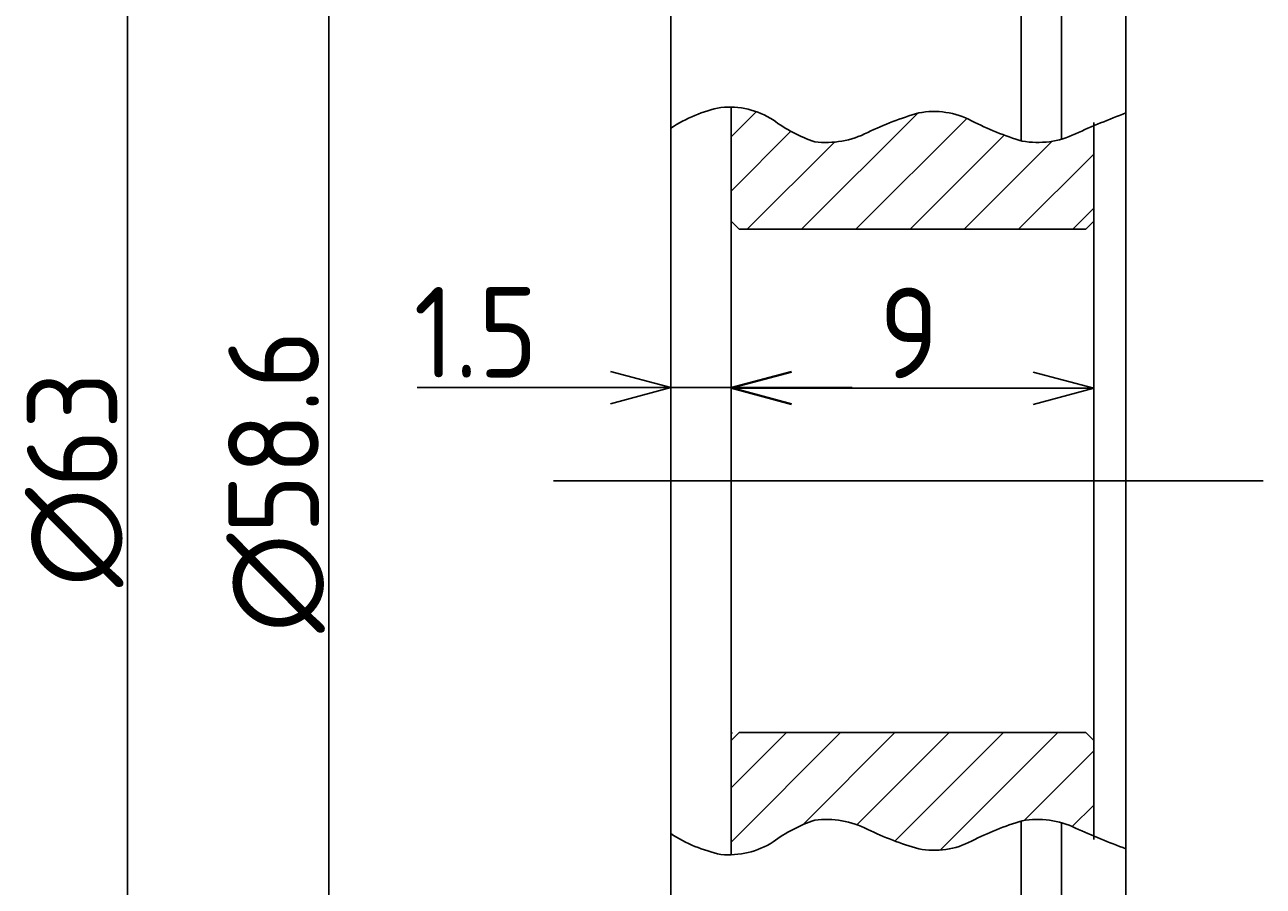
# Model space of a CAD drawing. Extents: x 52 to 183, y -26 to 97.
# Tile 5 of 7: x 152 to 183, y 10 to 31. Entities that reach past the tile are written whole.
import ezdxf

# ---------------------------------------------------------------- set-up
doc = ezdxf.new("R2010")
doc.units = 0
doc.linetypes.add('CENTER', pattern=[50.8, 31.75, -6.35, 6.35, -6.35])
doc.layers.get('0').update_dxf_attribs({"linetype": 'CONTINUOUS'})
doc.layers.get('DEFPOINTS').update_dxf_attribs({"linetype": 'CONTINUOUS'})
for name, color, linetype in [('18-0-CON', 3, 'CONTINUOUS'), ('18-2-SEN', 1, 'CENTER'), ('35-0-CON', 7, 'CONTINUOUS')]:
    doc.layers.add(name, color=color, linetype=linetype)
doc.styles.add('DIMENSION', font='isocp.shx', dxfattribs={"bigfont": 'bigfont.shx'})
doc.dimstyles.get("Standard").update_dxf_attribs({"dimtxt": 0.18, "dimasz": 0.18, "dimexe": 0.18, "dimexo": 0.0625, "dimgap": 0.09, "dimtad": 0, "dimtih": 1, "dimtoh": 1, "dimzin": 0, "dimcen": 0.09, "dimazin": 3, "dimtfac": 1, "dimtofl": 0, "dimtmove": 0, "dimatfit": 3})

# ---------------------------------------------------------------- blocks, each defined once
blk = doc.blocks.new('_OPEN30')
at = {"color": 0, "linetype": 'BYBLOCK'}
for p, q in [((-1, 0.268), (0, 0)), ((0, 0), (-1, -0.268)), ((0, 0), (-1, 0))]:
    blk.add_line(p, q, dxfattribs=at)
blk = doc.blocks.new('*U211')
at = {"layer": '18-0-CON', "color": 161, "style": 'DIMENSION'}
blk.add_text('1.5', height=2.25, dxfattribs=at).set_placement((162.103, 22.566))
blk = doc.blocks.new('*D118')
at = {"layer": '18-0-CON', "color": 161}
for p, q in [((168.484, 20.25), (168.484, 23.316)), ((169.984, 20.5), (169.984, 23.316)), ((166.984, 22.316), (162.191, 22.316)), ((169.984, 22.316), (168.484, 22.316)), ((171.484, 22.316), (172.984, 22.316))]:
    blk.add_line(p, q, dxfattribs=at)
at = {"layer": 'DEFPOINTS', "color": 0}
for p in [(168.484, 22.316), (168.484, 20), (169.984, 20.25)]:
    blk.add_point(p, dxfattribs=at)
at = {"layer": '18-0-CON'}
blk.add_blockref('*U211', (0, 0), dxfattribs=at)
at = {"layer": '18-0-CON', "color": 161, "xscale": 1.500000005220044, "yscale": 1.500000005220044, "zscale": 1.500000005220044}
blk.add_blockref('_OPEN30', (168.484, 22.316), dxfattribs=at)
at = {"layer": '18-0-CON', "color": 161, "xscale": 1.500000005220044, "yscale": 1.500000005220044, "zscale": 1.500000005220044, "rotation": 180}
blk.add_blockref('_OPEN30', (169.984, 22.316), dxfattribs=at)
blk = doc.blocks.new('*U215')
at = {"layer": '18-0-CON', "color": 161, "style": 'DIMENSION'}
blk.add_text('∅58.6', height=2.25, rotation=90, dxfattribs=at).set_placement((159.75, 16.232))
blk = doc.blocks.new('*D121')
at = {"layer": '18-0-CON', "color": 161}
for p, q in [((170.234, 49.3), (159, 49.3)), ((160, 47.8), (160, -7.8)), ((170.234, -9.3), (159, -9.3))]:
    blk.add_line(p, q, dxfattribs=at)
at = {"layer": 'DEFPOINTS', "color": 0}
for p in [(170.484, 49.3), (160, -9.3), (170.484, -9.3)]:
    blk.add_point(p, dxfattribs=at)
at = {"layer": '18-0-CON', "color": 161, "xscale": 1.500000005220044, "yscale": 1.500000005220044, "zscale": 1.500000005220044}
for p, rotation in [((160, 49.3), 90), ((160, -9.3), 270)]:
    blk.add_blockref('_OPEN30', p, dxfattribs=dict(at, rotation=rotation))
at = {"layer": '18-0-CON'}
blk.add_blockref('*U215', (0, 0), dxfattribs=at)
blk = doc.blocks.new('*U216')
at = {"layer": '18-0-CON', "color": 161, "style": 'DIMENSION'}
blk.add_text('∅63', height=2.25, rotation=90, dxfattribs=at).set_placement((154.75, 17.366))
blk = doc.blocks.new('*D122')
at = {"layer": '18-0-CON', "color": 161}
for p, q in [((176.934, 51.5), (154, 51.5)), ((155, 50), (155, -10)), ((176.934, -11.5), (154, -11.5))]:
    blk.add_line(p, q, dxfattribs=at)
at = {"layer": 'DEFPOINTS', "color": 0}
for p in [(177.184, 51.5), (155, -11.5), (177.184, -11.5)]:
    blk.add_point(p, dxfattribs=at)
at = {"layer": '18-0-CON', "color": 161, "xscale": 1.500000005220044, "yscale": 1.500000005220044, "zscale": 1.500000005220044}
for p, rotation in [((155, 51.5), 90), ((155, -11.5), 270)]:
    blk.add_blockref('_OPEN30', p, dxfattribs=dict(at, rotation=rotation))
at = {"layer": '18-0-CON'}
blk.add_blockref('*U216', (0, 0), dxfattribs=at)
blk = doc.blocks.new('*U212')
at = {"layer": '18-0-CON', "color": 161, "style": 'DIMENSION'}
blk.add_text('9', height=2.25, dxfattribs=at).set_placement((173.659, 22.55))
blk = doc.blocks.new('*D123')
at = {"layer": '18-0-CON', "color": 161}
for p, q in [((169.984, 20.25), (169.984, 23.3)), ((178.984, 20.25), (178.984, 23.3)), ((171.484, 22.3), (177.484, 22.3))]:
    blk.add_line(p, q, dxfattribs=at)
at = {"layer": 'DEFPOINTS', "color": 0}
for p in [(178.984, 22.3), (169.984, 20), (178.984, 20)]:
    blk.add_point(p, dxfattribs=at)
at = {"layer": '18-0-CON'}
blk.add_blockref('*U212', (0, 0), dxfattribs=at)
at = {"layer": '18-0-CON', "color": 161, "xscale": 1.500000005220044, "yscale": 1.500000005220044, "zscale": 1.500000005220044, "rotation": 180}
blk.add_blockref('_OPEN30', (169.984, 22.3), dxfattribs=at)
at = {"layer": '18-0-CON', "color": 161, "xscale": 1.500000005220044, "yscale": 1.500000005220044, "zscale": 1.500000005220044}
blk.add_blockref('_OPEN30', (178.984, 22.3), dxfattribs=at)
blk = doc.blocks.new('*X213')
at = {"color": 0}
for p, q in [((169.984, 28.545), (170.606, 29.167)), ((171.73, 26.25), (174.607, 29.127)), ((173.077, 26.25), (175.83, 29.002)), ((169.984, 27.198), (171.467, 28.681)), ((170.383, 26.25), (172.546, 28.413)), ((174.424, 26.25), (176.762, 28.588)), ((175.771, 26.25), (177.956, 28.435)), ((177.118, 26.25), (178.984, 28.116)), ((178.465, 26.25), (178.984, 26.769)), ((169.984, 11.033), (172.701, 13.75)), ((169.984, 12.38), (171.353, 13.75)), ((171.761, 11.463), (174.048, 13.75)), ((173.107, 11.462), (175.395, 13.75)), ((174.049, 11.058), (176.742, 13.75)), ((175.17, 10.832), (178.089, 13.75)), ((177.256, 11.57), (178.984, 13.298)), ((178.45, 11.418), (178.984, 11.951))]:
    blk.add_line(p, q, dxfattribs=at)

msp = doc.modelspace()

# ---------------------------------------------------------------- linework, layer by layer
at = {"layer": '18-0-CON'}
for points in [[(168.484, 28.758, -0.093615), (169.729, 29.275, -0.168564), (171.022, 28.964, 0.076555), (172.059, 28.421, 0.15059), (173.373, 28.653, -0.042776), (174.638, 29.136, -0.172361), (175.953, 28.942, 0.045077), (177.209, 28.438, 0.158155), (178.53, 28.619, -0.017223), (179.784, 29.136)], [(168.484, 11.242, 0.093615), (169.729, 10.725, 0.168564), (171.022, 11.036, -0.076555), (172.059, 11.579, -0.15059), (173.373, 11.347, 0.042776), (174.638, 10.864, 0.172361), (175.953, 11.058, -0.045077), (177.209, 11.562, -0.158155), (178.53, 11.381, 0.017223), (179.784, 10.864)]]:
    msp.add_lwpolyline(points, format="xyb", dxfattribs=at)
at = {"layer": '18-2-SEN'}
msp.add_line((183.191, 20), (165.571, 20), dxfattribs=at)
at = {"layer": '35-0-CON'}
for p, q in [((179.784, -24.5), (179.784, 64.5)), ((168.484, -7.3), (168.484, 47.3)), ((177.184, 45.361), (177.184, 28.443)), ((178.184, 45.361), (178.184, 28.496)), ((169.984, 29.293), (169.984, 10.707)), ((178.984, 28.902), (178.984, 11.098)), ((170.184, 26.25), (169.984, 26.45)), ((178.784, 26.25), (178.984, 26.45)), ((178.784, 26.25), (170.184, 26.25)), ((169.984, 13.723), (170.01, 13.75)), ((170.184, 13.75), (169.984, 13.55)), ((170.184, 13.75), (169.984, 13.55)), ((178.784, 13.75), (170.184, 13.75)), ((178.784, 13.75), (178.984, 13.55)), ((178.784, 13.75), (178.984, 13.55)), ((177.184, -5.361), (177.184, 11.556)), ((178.184, -5.361), (178.184, 11.504))]:
    msp.add_line(p, q, dxfattribs=at)

# ---------------------------------------------------------------- block references
at = {"layer": '18-0-CON', "linetype": 'CONTINUOUS'}
msp.add_blockref('*X213', (0, 0), dxfattribs=at)

# ---------------------------------------------------------------- dimensions: what is measured, and where the dimension line sits
at = {"layer": '18-0-CON'}
for base, p1, p2, picture, middle in [((155, -11.5), (177.184, 51.5), (177.184, -11.5), '*D122', (153.625, 20)), ((160, -9.3), (170.484, 49.3), (170.484, -9.3), '*D121', (158.625, 20))]:
    dim = msp.add_linear_dim(base=base, p1=p1, p2=p2, angle=90, dimstyle='Standard', override={"dimscale": 0.5, "dimpost": '%%c<>', "dimtol": 0, "dimtp": 0.1, "dimtm": 0}, dxfattribs=at)
    dim.commit()
    dim.dimension.update_dxf_attribs({"geometry": picture, "text_midpoint": middle})
for base, p1, p2, picture, middle in [((168.484, 22.316), (169.984, 20.25), (168.484, 20), '*D118', (163.837, 23.691)), ((178.984, 22.3), (169.984, 20), (178.984, 20), '*D123', (174.484, 23.675))]:
    dim = msp.add_linear_dim(base=base, p1=p1, p2=p2, dimstyle='Standard', override={"dimscale": 0.5, "dimtol": 0, "dimtp": 0.1, "dimtm": 0}, dxfattribs=at)
    dim.commit()
    dim.dimension.update_dxf_attribs({"geometry": picture, "text_midpoint": middle})

doc.saveas('drawing.dxf')
